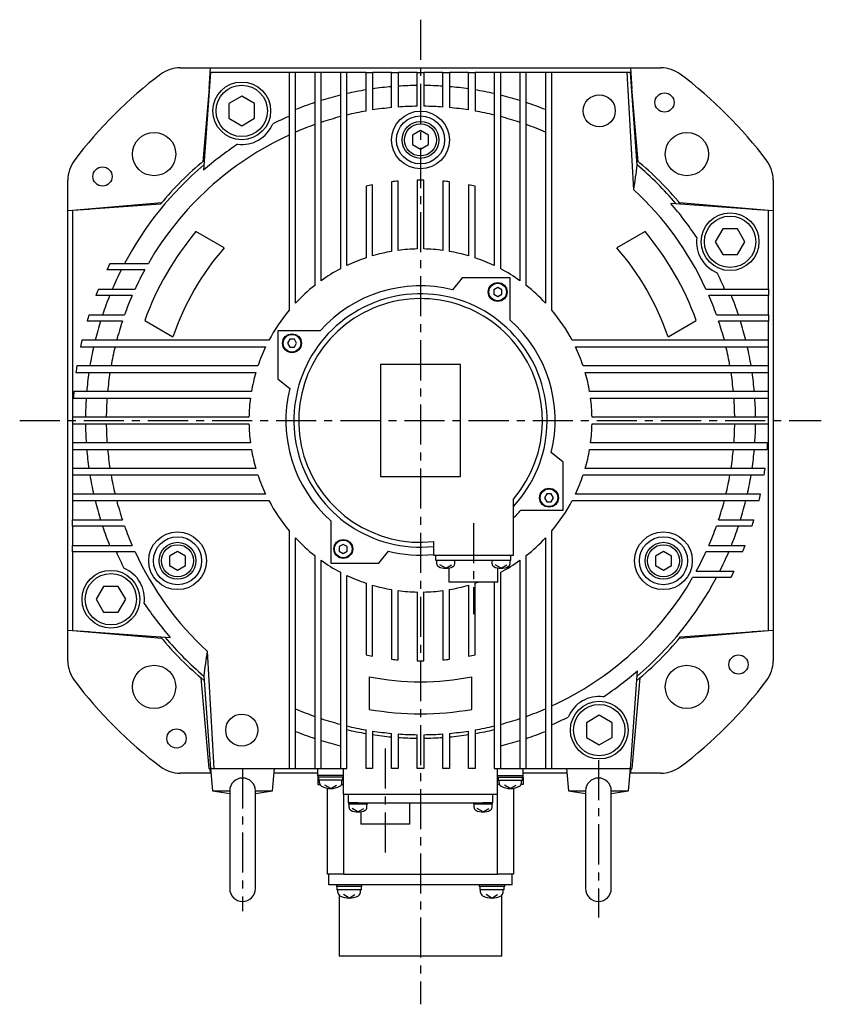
# Model space of a CAD drawing. Extents: x -717 to 1086, y -491 to 487.
# Tile 1 of 4: x -717 to -467, y -182 to 125. Entities that reach past the tile are written whole.
import ezdxf

# ---------------------------------------------------------------- set-up
doc = ezdxf.new("R2010")
doc.units = 0
doc.linetypes.add('CENTER', pattern=[2, 1.25, -0.25, 0.25, -0.25])
doc.layers.add('CENTER', color=6, linetype='CENTER')
doc.layers.add('OUTLINE', color=7, linetype='CONTINUOUS')

msp = doc.modelspace()

# ---------------------------------------------------------------- linework, layer by layer
at = {"layer": 'CENTER', "ltscale": 10}
for p, q in [((-591.59, 125), (-591.59, -182.08)), ((-716.59, 0), (-466.59, 0)), ((-575.09, -32), (-575.09, -60.4)), ((-602.59, -102.28), (-602.59, -136.12)), ((-536.09, -105.93), (-536.09, -154.99)), ((-647.09, -108.5), (-647.09, -153))]:
    msp.add_line(p, q, dxfattribs=at)
at = {"layer": 'OUTLINE'}
for p, q in [((-666.59, 110), (-657.09, 110)), ((-657.09, 108.5), (-659.52, 80.72)), ((-657.09, 108.5), (-659.32, 78.04)), ((-657.54, 103.39), (-657.09, 110)), ((-657.09, 110), (-526.09, 110)), ((-632.59, 108.5), (-657.09, 108.5)), ((-630.59, 108.5), (-632.59, 108.5)), ((-632.59, 108.5), (-632.59, 34.37)), ((-624.59, 108.5), (-630.59, 108.5)), ((-630.59, 36.62), (-630.59, 108.5)), ((-622.59, 108.5), (-624.59, 108.5)), ((-624.59, 108.5), (-624.59, 42.11)), ((-616.59, 108.5), (-622.59, 108.5)), ((-622.59, 43.6), (-622.59, 108.5)), ((-614.59, 108.5), (-616.59, 108.5)), ((-616.59, 108.5), (-616.59, 47.3)), ((-608.59, 108.5), (-614.59, 108.5)), ((-614.59, 48.3), (-614.59, 108.5)), ((-608.59, 108.5), (-606.59, 108.5)), ((-608.59, 96.51), (-608.59, 108.5)), ((-600.59, 108.5), (-606.59, 108.5)), ((-606.59, 108.5), (-606.59, 96.85)), ((-600.59, 108.5), (-598.59, 108.5)), ((-600.59, 97.59), (-600.59, 108.5)), ((-592.59, 108.5), (-598.59, 108.5)), ((-598.59, 108.5), (-598.59, 97.75)), ((-592.59, 108.5), (-590.59, 108.5)), ((-592.59, 97.99), (-592.59, 108.5)), ((-584.59, 108.5), (-590.59, 108.5)), ((-590.59, 108.5), (-590.59, 97.99)), ((-584.59, 108.5), (-582.59, 108.5)), ((-584.59, 97.75), (-584.59, 108.5)), ((-576.59, 108.5), (-582.59, 108.5)), ((-582.59, 108.5), (-582.59, 97.59)), ((-576.59, 108.5), (-574.59, 108.5)), ((-576.59, 96.85), (-576.59, 108.5)), ((-568.59, 108.5), (-574.59, 108.5)), ((-574.59, 108.5), (-574.59, 96.51)), ((-566.59, 108.5), (-568.59, 108.5)), ((-568.59, 108.5), (-568.59, 48.3)), ((-560.59, 108.5), (-566.59, 108.5)), ((-566.59, 47.3), (-566.59, 108.5)), ((-558.59, 108.5), (-560.59, 108.5)), ((-560.59, 108.5), (-560.59, 43.6)), ((-552.59, 108.5), (-558.59, 108.5)), ((-558.59, 42.11), (-558.59, 108.5)), ((-550.59, 108.5), (-552.59, 108.5)), ((-552.59, 108.5), (-552.59, 36.62)), ((-527.09, 108.5), (-550.59, 108.5)), ((-550.59, 34.37), (-550.59, 108.5)), ((-526.09, 108.5), (-527.09, 108.5)), ((-525.09, 71.98), (-527.09, 108.5)), ((-526.09, 110), (-516.59, 110)), ((-526.09, 110), (-525.65, 103.39)), ((-523.66, 80.72), (-526.09, 108.5)), ((-524.09, 81.08), (-526.09, 108.5)), ((-647.34, 101.18), (-651.34, 98.87)), ((-651.34, 98.87), (-651.34, 94.25)), ((-643.34, 98.87), (-647.34, 101.18)), ((-643.34, 94.25), (-643.34, 98.87)), ((-651.34, 94.25), (-647.34, 91.94)), ((-647.34, 91.94), (-643.34, 94.25)), ((-591.59, 90.39), (-594.09, 88.94)), ((-589.09, 88.94), (-591.59, 90.39)), ((-594.09, 88.94), (-594.09, 86.06)), ((-594.09, 86.06), (-591.59, 84.61)), ((-591.59, 84.61), (-589.09, 86.06)), ((-589.09, 86.06), (-589.09, 88.94)), ((-523.99, 79.69), (-524.09, 81.08)), ((-701.59, 65.5), (-701.59, 75)), ((-600.59, 74.46), (-600.59, 52.74)), ((-598.59, 53.04), (-598.59, 74.67)), ((-592.59, 74.99), (-592.59, 53.49)), ((-590.59, 53.49), (-590.59, 74.99)), ((-584.59, 74.67), (-584.59, 53.04)), ((-582.59, 52.74), (-582.59, 74.46)), ((-481.59, 75), (-481.59, 65.5)), ((-608.59, 73.05), (-608.59, 50.73)), ((-606.59, 51.35), (-606.59, 73.48)), ((-576.59, 73.48), (-576.59, 51.35)), ((-574.59, 50.73), (-574.59, 73.05)), ((-672.31, 67.93), (-700.09, 65.5)), ((-483.09, 65.5), (-513.55, 67.72)), ((-483.09, 65.5), (-510.87, 67.93)), ((-701.59, 65.5), (-694.98, 65.95)), ((-701.59, -65.5), (-701.59, 65.5)), ((-672.67, 67.5), (-700.09, 65.5)), ((-700.09, 65.5), (-700.09, 0)), ((-488.2, 65.95), (-481.59, 65.5)), ((-483.09, 41), (-483.09, 65.5)), ((-481.59, 65.5), (-481.59, -65.5)), ((-652.8, 53.81), (-661.61, 58.9)), ((-521.57, 58.9), (-530.39, 53.81)), ((-497.34, 59.75), (-499.65, 55.75)), ((-492.72, 59.75), (-497.34, 59.75)), ((-490.41, 55.75), (-492.72, 59.75)), ((-499.65, 55.75), (-497.34, 51.75)), ((-492.72, 51.75), (-490.41, 55.75)), ((-497.34, 51.75), (-492.72, 51.75)), ((-677.59, 47), (-689.39, 47)), ((-688.4, 49), (-676.46, 49)), ((-578.59, 44.5), (-581.6, 40.79)), ((-563.59, 44.5), (-578.59, 44.5)), ((-563.59, 31.3), (-563.59, 44.5)), ((-692.05, 41), (-680.6, 41)), ((-567.52, 41.52), (-568.77, 40.79)), ((-568.77, 40.79), (-568.77, 39.35)), ((-566.27, 40.79), (-567.52, 41.52)), ((-566.27, 39.35), (-566.27, 40.79)), ((-502.58, 41), (-483.09, 41)), ((-483.09, 41), (-483.09, 39)), ((-681.5, 39), (-692.84, 39)), ((-568.77, 39.35), (-567.52, 38.63)), ((-567.52, 38.63), (-566.27, 39.35)), ((-483.09, 39), (-501.69, 39)), ((-483.09, 33), (-483.09, 39)), ((-684.56, 31), (-695.57, 31)), ((-694.95, 33), (-683.87, 33)), ((-677.61, 31.19), (-668.8, 26.1)), ((-514.39, 26.1), (-505.57, 31.19)), ((-499.32, 33), (-483.09, 33)), ((-483.09, 31), (-498.63, 31)), ((-483.09, 33), (-483.09, 31)), ((-483.09, 25), (-483.09, 31)), ((-636.09, 28), (-636.09, 13)), ((-622.9, 28), (-636.09, 28)), ((-638.89, 25), (-697.17, 25)), ((-632.39, 25.33), (-633.11, 24.08)), ((-630.94, 25.33), (-632.39, 25.33)), ((-630.22, 24.08), (-630.94, 25.33)), ((-483.09, 25), (-544.29, 25)), ((-483.09, 23), (-483.09, 25)), ((-697.63, 23), (-639.9, 23)), ((-633.11, 24.08), (-632.39, 22.83)), ((-632.39, 22.83), (-630.94, 22.83)), ((-630.94, 22.83), (-630.22, 24.08)), ((-543.29, 23), (-483.09, 23)), ((-483.09, 17), (-483.09, 23)), ((-642.32, 17), (-698.75, 17)), ((-604.09, 17.5), (-604.09, -17.5)), ((-579.09, 17.5), (-604.09, 17.5)), ((-579.09, -17.5), (-579.09, 17.5)), ((-483.09, 17), (-540.87, 17)), ((-483.09, 15), (-483.09, 17)), ((-699.05, 15), (-642.95, 15)), ((-636.09, 13), (-632.39, 10)), ((-540.24, 15), (-483.09, 15)), ((-483.09, 9), (-483.09, 15)), ((-699.87, 7), (-644.63, 7)), ((-644.33, 9), (-699.72, 9)), ((-483.09, 9), (-538.86, 9)), ((-538.55, 7), (-483.09, 7)), ((-483.09, 7), (-483.09, 9)), ((-483.09, 1), (-483.09, 7)), ((-645.08, 1), (-700.09, 1)), ((-700.09, 0), (-700.09, -1)), ((-483.09, 1), (-538.1, 1)), ((-483.09, 0), (-483.09, 1)), ((-483.09, -65.5), (-483.09, 0)), ((-700.09, -1), (-700.09, -7)), ((-700.09, -1), (-645.08, -1)), ((-538.1, -1), (-483.1, -1)), ((-644.63, -7), (-700.09, -7)), ((-700.09, -7), (-700.09, -9)), ((-700.09, -9), (-700.09, -15)), ((-700.09, -9), (-644.33, -9)), ((-538.86, -9), (-483.47, -9)), ((-483.32, -7), (-538.55, -7)), ((-547.09, -13), (-550.8, -10)), ((-642.95, -15), (-700.09, -15)), ((-700.09, -15), (-700.09, -17)), ((-547.09, -28), (-547.09, -13)), ((-484.14, -15), (-540.24, -15)), ((-700.09, -17), (-700.09, -23)), ((-700.09, -17), (-642.32, -17)), ((-604.09, -17.5), (-579.09, -17.5)), ((-540.87, -17), (-484.43, -17)), ((-639.9, -23), (-700.09, -23)), ((-700.09, -23), (-700.09, -25)), ((-562.59, -42), (-562.59, -24.56)), ((-552.24, -22.83), (-552.96, -24.08)), ((-552.96, -24.08), (-552.24, -25.33)), ((-550.8, -22.83), (-552.24, -22.83)), ((-550.08, -24.08), (-550.8, -22.83)), ((-550.8, -25.33), (-550.08, -24.08)), ((-485.56, -23), (-543.29, -23)), ((-700.09, -25), (-700.09, -31)), ((-700.09, -25), (-638.89, -25)), ((-552.24, -25.33), (-550.8, -25.33)), ((-544.29, -25), (-486.01, -25)), ((-560.29, -28), (-547.09, -28)), ((-700.09, -33), (-700.09, -31)), ((-700.09, -31), (-684.56, -31)), ((-700.09, -33), (-700.09, -39)), ((-683.87, -33), (-700.09, -33)), ((-619.59, -31.3), (-619.59, -44.5)), ((-488.23, -33), (-499.32, -33)), ((-498.63, -31), (-487.62, -31)), ((-632.59, -34.37), (-632.59, -108.5)), ((-630.59, -108.5), (-630.59, -36.62)), ((-552.59, -36.62), (-552.59, -108.5)), ((-550.59, -108.5), (-550.59, -34.37)), ((-700.09, -41), (-700.09, -39)), ((-700.09, -39), (-681.5, -39)), ((-615.67, -38.63), (-616.92, -39.35)), ((-616.92, -39.35), (-616.92, -40.79)), ((-614.42, -39.35), (-615.67, -38.63)), ((-614.42, -40.79), (-614.42, -39.35)), ((-587.59, -37.79), (-587.59, -42)), ((-501.69, -39), (-490.34, -39)), ((-700.09, -41), (-700.09, -65.5)), ((-680.6, -41), (-700.09, -41)), ((-667.37, -40.86), (-669.87, -42.31)), ((-669.87, -42.31), (-669.87, -45.19)), ((-664.87, -42.31), (-667.37, -40.86)), ((-664.87, -45.19), (-664.87, -42.31)), ((-624.59, -42.11), (-624.59, -108.5)), ((-616.92, -40.79), (-615.67, -41.52)), ((-615.67, -41.52), (-614.42, -40.79)), ((-604.59, -44.5), (-601.59, -40.79)), ((-587.59, -42), (-562.59, -42)), ((-586.79, -43.7), (-586.79, -42)), ((-563.39, -43.7), (-563.39, -42)), ((-558.59, -108.5), (-558.59, -42.11)), ((-515.82, -40.86), (-518.32, -42.31)), ((-518.32, -42.31), (-518.32, -45.19)), ((-513.32, -42.31), (-515.82, -40.86)), ((-513.32, -45.19), (-513.32, -42.31)), ((-491.14, -41), (-502.58, -41)), ((-669.87, -45.19), (-667.37, -46.64)), ((-667.37, -46.64), (-664.87, -45.19)), ((-622.59, -108.5), (-622.59, -43.6)), ((-619.59, -44.5), (-604.59, -44.5)), ((-583.59, -43.7), (-586.79, -43.7)), ((-586.52, -44.67), (-586.52, -43.7)), ((-583.72, -46.1), (-585.52, -45.02)), ((-583.72, -46.1), (-581.92, -45.02)), ((-566.59, -43.7), (-583.59, -43.7)), ((-582.74, -46), (-582.74, -50.4)), ((-580.92, -44.67), (-580.92, -43.7)), ((-569.26, -44.67), (-569.26, -43.7)), ((-566.46, -46.1), (-568.26, -45.02)), ((-567.44, -50.4), (-567.44, -46)), ((-563.39, -43.7), (-566.59, -43.7)), ((-566.46, -46.1), (-564.66, -45.02)), ((-563.66, -44.67), (-563.66, -43.7)), ((-560.59, -43.6), (-560.59, -108.5)), ((-518.32, -45.19), (-515.82, -46.64)), ((-515.82, -46.64), (-513.32, -45.19)), ((-616.59, -47.3), (-616.59, -108.5)), ((-614.59, -108.5), (-614.59, -48.3)), ((-566.59, -108.5), (-566.59, -47.3)), ((-494.79, -49), (-506.72, -49)), ((-505.6, -47), (-493.8, -47)), ((-690.46, -51.75), (-692.77, -55.75)), ((-685.85, -51.75), (-690.46, -51.75)), ((-683.54, -55.75), (-685.85, -51.75)), ((-608.59, -50.73), (-608.59, -73.05)), ((-606.59, -73.48), (-606.59, -51.35)), ((-575.09, -50.4), (-582.74, -50.4)), ((-576.59, -51.35), (-576.59, -73.48)), ((-567.44, -50.4), (-575.09, -50.4)), ((-574.59, -73.05), (-574.59, -50.73)), ((-568.59, -50.4), (-568.59, -108.5)), ((-600.59, -52.74), (-600.59, -74.46)), ((-598.59, -74.67), (-598.59, -53.04)), ((-592.59, -53.49), (-592.59, -74.99)), ((-590.59, -74.99), (-590.59, -53.49)), ((-584.59, -53.04), (-584.59, -74.67)), ((-582.59, -74.46), (-582.59, -52.74)), ((-692.77, -55.75), (-690.46, -59.75)), ((-685.85, -59.75), (-683.54, -55.75)), ((-690.46, -59.75), (-685.85, -59.75)), ((-701.59, -75), (-701.59, -65.5)), ((-694.98, -65.95), (-701.59, -65.5)), ((-700.09, -65.5), (-672.31, -67.93)), ((-700.09, -65.5), (-669.63, -67.72)), ((-510.87, -67.93), (-483.09, -65.5)), ((-510.51, -67.5), (-483.09, -65.5)), ((-481.59, -65.5), (-488.2, -65.95)), ((-481.59, -65.5), (-481.59, -75)), ((-658.09, -71.98), (-656.09, -108.5)), ((-659.19, -79.69), (-659.09, -81.08)), ((-526.09, -108.5), (-523.87, -78.04)), ((-660.06, -80.26), (-657.59, -108.5)), ((-659.09, -81.08), (-657.09, -108.5)), ((-607.59, -79.91), (-607.59, -90.09)), ((-575.59, -90.09), (-575.59, -79.91)), ((-525.59, -108.5), (-523.12, -80.26)), ((-535.84, -91.94), (-539.84, -94.25)), ((-531.84, -94.25), (-535.84, -91.94)), ((-539.84, -94.25), (-539.84, -98.87)), ((-531.84, -98.87), (-531.84, -94.25)), ((-608.59, -108.5), (-608.59, -96.51)), ((-606.59, -96.85), (-606.59, -108.5)), ((-600.59, -108.5), (-600.59, -97.59)), ((-598.59, -97.75), (-598.59, -108.5)), ((-592.59, -108.5), (-592.59, -97.99)), ((-590.59, -97.99), (-590.59, -108.5)), ((-584.59, -108.5), (-584.59, -97.75)), ((-582.59, -97.59), (-582.59, -108.5)), ((-576.59, -108.5), (-576.59, -96.85)), ((-574.59, -96.51), (-574.59, -108.5)), ((-539.84, -98.87), (-535.84, -101.18)), ((-535.84, -101.18), (-531.84, -98.87)), ((-657.09, -110), (-666.59, -110)), ((-657.59, -108.5), (-657.09, -108.5)), ((-657.09, -110), (-657.19, -108.5)), ((-657.09, -108.5), (-656.09, -108.5)), ((-657.09, -108.5), (-656.48, -115.5)), ((-656.96, -110), (-657.09, -110)), ((-656.09, -108.5), (-632.59, -108.5)), ((-637.71, -115.5), (-637.09, -108.5)), ((-623.59, -110), (-637.22, -110)), ((-632.59, -108.5), (-630.59, -108.5)), ((-630.59, -108.5), (-624.59, -108.5)), ((-624.59, -108.5), (-622.59, -108.5)), ((-623.59, -110.7), (-623.59, -108.5)), ((-622.59, -108.5), (-616.59, -108.5)), ((-616.59, -108.5), (-614.59, -108.5)), ((-615.59, -116.5), (-615.59, -108.5)), ((-606.59, -108.5), (-608.59, -108.5)), ((-598.59, -108.5), (-600.59, -108.5)), ((-590.59, -108.5), (-592.59, -108.5)), ((-582.59, -108.5), (-584.59, -108.5)), ((-574.59, -108.5), (-576.59, -108.5)), ((-568.59, -108.5), (-566.59, -108.5)), ((-567.59, -116.5), (-567.59, -108.5)), ((-566.59, -108.5), (-560.59, -108.5)), ((-560.59, -108.5), (-558.59, -108.5)), ((-559.59, -110.7), (-559.59, -108.5)), ((-545.96, -110), (-559.59, -110)), ((-558.59, -108.5), (-552.59, -108.5)), ((-552.59, -108.5), (-550.59, -108.5)), ((-550.59, -108.5), (-526.09, -108.5)), ((-546.09, -108.5), (-545.48, -115.5)), ((-526.71, -115.5), (-526.09, -108.5)), ((-526.09, -110), (-526.22, -110)), ((-525.99, -108.5), (-526.09, -110)), ((-526.09, -108.5), (-525.59, -108.5)), ((-516.59, -110), (-526.09, -110)), ((-619.59, -110.7), (-623.59, -110.7)), ((-623.59, -110.7), (-623.59, -111.2)), ((-623.59, -111.2), (-623.59, -113.5)), ((-615.59, -111.2), (-623.59, -111.2)), ((-623.59, -113.5), (-622.99, -113.5)), ((-623.39, -111.2), (-623.39, -112.2)), ((-615.79, -112.2), (-623.39, -112.2)), ((-623.09, -113.01), (-623.09, -112.2)), ((-615.59, -110.7), (-619.59, -110.7)), ((-616.2, -113.5), (-615.59, -113.5)), ((-616.09, -113.01), (-616.09, -112.2)), ((-615.79, -112.2), (-615.79, -111.2)), ((-567.59, -110.7), (-563.59, -110.7)), ((-567.59, -111.2), (-559.59, -111.2)), ((-566.99, -113.5), (-567.59, -113.5)), ((-567.39, -111.2), (-567.39, -112.2)), ((-567.39, -112.2), (-559.79, -112.2)), ((-567.09, -113.01), (-567.09, -112.2)), ((-563.59, -110.7), (-559.59, -110.7)), ((-559.59, -113.5), (-560.2, -113.5)), ((-560.09, -113.01), (-560.09, -112.2)), ((-559.79, -112.2), (-559.79, -111.2)), ((-559.59, -111.2), (-559.59, -110.7)), ((-559.59, -111.2), (-559.59, -113.5)), ((-656.48, -115.5), (-651.09, -115.5)), ((-656.48, -115.5), (-651.09, -116.36)), ((-651.09, -115.38), (-651.09, -146)), ((-643.1, -115.5), (-637.71, -115.5)), ((-643.09, -146), (-643.09, -115.38)), ((-643.09, -116.36), (-637.71, -115.5)), ((-619.59, -114.8), (-621.39, -113.72)), ((-620.59, -141.5), (-620.59, -114.72)), ((-619.59, -114.8), (-617.79, -113.72)), ((-615.59, -116.5), (-615.59, -141.5)), ((-615.59, -116.5), (-567.59, -116.5)), ((-614.09, -119.2), (-614.09, -116.5)), ((-569.09, -116.5), (-569.09, -119.2)), ((-567.59, -141.5), (-567.59, -116.5)), ((-563.59, -114.8), (-565.39, -113.72)), ((-563.59, -114.8), (-561.79, -113.72)), ((-562.59, -114.72), (-562.59, -141.5)), ((-545.48, -115.5), (-540.09, -115.5)), ((-545.48, -115.5), (-540.09, -116.36)), ((-540.09, -115.5), (-540.09, -146)), ((-532.09, -115.5), (-526.71, -115.5)), ((-532.09, -116.36), (-526.71, -115.5)), ((-532.09, -146), (-532.09, -115.5)), ((-611.02, -119.2), (-614.09, -119.2)), ((-614.09, -119.2), (-614.09, -119.7)), ((-611.09, -119.7), (-614.09, -119.7)), ((-613.89, -120.67), (-613.89, -119.7)), ((-608.09, -119.7), (-611.09, -119.7)), ((-611.02, -119.2), (-572.16, -119.2)), ((-608.29, -120.67), (-608.29, -119.7)), ((-608.09, -119.7), (-608.09, -119.2)), ((-594.94, -125.9), (-594.94, -119.2)), ((-575.09, -119.2), (-575.09, -119.7)), ((-572.09, -119.7), (-575.09, -119.7)), ((-574.89, -120.67), (-574.89, -119.7)), ((-569.09, -119.2), (-572.16, -119.2)), ((-569.09, -119.7), (-572.09, -119.7)), ((-569.29, -120.67), (-569.29, -119.7)), ((-569.09, -119.7), (-569.09, -119.2)), ((-611.09, -122.1), (-612.89, -121.02)), ((-611.09, -122.1), (-609.29, -121.02)), ((-610.24, -122.03), (-610.24, -125.9)), ((-572.09, -122.1), (-573.89, -121.02)), ((-572.09, -122.1), (-570.29, -121.02)), ((-602.59, -125.9), (-610.24, -125.9)), ((-594.94, -125.9), (-602.59, -125.9)), ((-615.59, -141.5), (-620.59, -141.5)), ((-620.19, -144.85), (-620.19, -141.5)), ((-615.59, -141.5), (-567.59, -141.5)), ((-562.59, -141.5), (-567.59, -141.5)), ((-562.99, -144.85), (-562.99, -141.5)), ((-612.19, -144.85), (-620.19, -144.85)), ((-617.84, -144.85), (-617.84, -145.35)), ((-609.84, -145.35), (-617.84, -145.35)), ((-617.64, -145.35), (-617.64, -146.35)), ((-610.04, -146.35), (-617.64, -146.35)), ((-617.34, -147.16), (-617.34, -146.35)), ((-570.99, -144.85), (-612.19, -144.85)), ((-610.34, -147.16), (-610.34, -146.35)), ((-610.04, -146.35), (-610.04, -145.35)), ((-609.84, -145.35), (-609.84, -144.85)), ((-573.34, -144.85), (-573.34, -145.35)), ((-569.34, -145.35), (-573.34, -145.35)), ((-573.14, -145.35), (-573.14, -146.35)), ((-569.34, -146.35), (-573.14, -146.35)), ((-572.84, -147.16), (-572.84, -146.35)), ((-562.99, -144.85), (-570.99, -144.85)), ((-565.34, -145.35), (-569.34, -145.35)), ((-565.54, -146.35), (-569.34, -146.35)), ((-565.84, -147.16), (-565.84, -146.35)), ((-565.54, -146.35), (-565.54, -145.35)), ((-565.34, -145.35), (-565.34, -144.85)), ((-616.99, -148.01), (-616.99, -167.08)), ((-613.84, -148.95), (-615.64, -147.87)), ((-613.84, -148.95), (-612.04, -147.87)), ((-569.34, -148.95), (-571.14, -147.87)), ((-569.34, -148.95), (-567.54, -147.87)), ((-566.19, -167.08), (-566.19, -148.01)), ((-591.59, -167.08), (-616.99, -167.08)), ((-566.19, -167.08), (-591.59, -167.08))]:
    msp.add_line(p, q, dxfattribs=at)
for centre, radius in [((-647.34, 96.56), 9), ((-647.34, 96.56), 8), ((-535.84, 96.56), 5), ((-515.5, 99.17), 3), ((-591.59, 87.5), 9), ((-591.59, 87.5), 7.5), ((-591.59, 87.5), 5.75), ((-591.59, 87.5), 5), ((-674.68, 83.09), 6.75), ((-508.51, 83.09), 6.75), ((-690.76, 76.1), 3), ((-495.03, 55.75), 9), ((-495.03, 55.75), 8), ((-567.52, 40.07), 2.95), ((-567.52, 40.07), 2.75), ((-631.67, 24.08), 2.95), ((-631.67, 24.08), 2.75), ((-551.52, -24.08), 2.95), ((-551.52, -24.08), 2.75), ((-667.37, -43.75), 9), ((-667.37, -43.75), 7.5), ((-515.82, -43.75), 9), ((-515.82, -43.75), 7.5), ((-667.37, -43.75), 5.75), ((-667.37, -43.75), 5), ((-615.67, -40.07), 2.95), ((-615.67, -40.07), 2.75), ((-515.82, -43.75), 5.75), ((-515.82, -43.75), 5), ((-688.16, -55.75), 9), ((-688.16, -55.75), 8), ((-492.42, -76.1), 3), ((-674.68, -83.09), 6.75), ((-508.51, -83.09), 6.75), ((-535.84, -96.56), 9), ((-535.84, -96.56), 8), ((-647.34, -96.56), 5), ((-667.69, -99.17), 3)]:
    msp.add_circle(centre, radius, dxfattribs=at)
for centre, radius, start, end in [((-591.59, 0), 135, 126.8699, 143.1301), ((-666.59, 100), 10, 90, 126.8699), ((-516.59, 100), 10, 53.1301, 90), ((-591.59, 0), 135, 36.8699, 53.1301), ((-591.59, 0), 104.5, 90.5483, 93.8409), ((-591.59, 0), 104.5, 86.1591, 89.4517), ((-591.59, 0), 104.5, 103.8414, 107.2565), ((-591.59, 0), 104.5, 99.3625, 102.7147), ((-591.59, 0), 104.5, 94.9407, 98.2528), ((-591.59, 0), 104.5, 81.7472, 85.0593), ((-591.59, 0), 104.5, 77.2853, 80.6375), ((-591.59, 0), 104.5, 72.7435, 76.1586), ((-591.59, 0), 104.5, 108.4085, 111.9135), ((-591.59, 0), 104.5, 68.0865, 71.5915), ((-591.59, 0), 98, 99.9896, 103.5736), ((-591.59, 0), 98, 95.2693, 98.8044), ((-591.59, 0), 98, 90.5847, 94.096), ((-591.59, 0), 98, 85.904, 89.4153), ((-591.59, 0), 98, 81.1956, 84.7307), ((-591.59, 0), 98, 76.4264, 80.0104), ((-647.33, 96.54), 10.48, 262.7528, 337.2472), ((-591.59, 0), 103.33, 113.3784, 116.4813), ((-591.59, 0), 98, 109.6781, 113.4507), ((-591.59, 0), 98, 104.7796, 108.4409), ((-591.59, 0), 98, 71.5591, 75.2204), ((-591.59, 0), 98, 66.5493, 70.3219), ((-591.59, 0), 98, 114.7316, 150), ((-591.59, 0), 103.33, 123.5187, 130.9514), ((-691.59, 75), 10, 143.1301, 180), ((-591.59, 0), 105.5, 129.7777, 140.2223), ((-591.59, 0), 105.5, 39.7777, 50.2223), ((-491.59, 75), 10, 0, 36.8699), ((-591.59, 0), 104.5, 130.3086, 152.0371), ((-700.44, 100.99), 177.73, 350.6089, 353.118), ((-591.59, 0), 104.5, 40.3086, 49.6914), ((-591.59, 0), 75, 95.3554, 96.8921), ((-591.59, 0), 75, 89.236, 90.764), ((-591.59, 0), 75, 83.1079, 84.6446), ((-591.59, 0), 75, 101.537, 103.1009), ((-591.59, 0), 75, 76.8991, 78.463), ((-591.59, 0), 98, 24.7316, 47.2679), ((-591.59, 0), 103.33, 33.5187, 40.9514), ((-591.59, 0), 91.5, 139.9293, 160.0707), ((-591.59, 0), 91.5, 19.9293, 40.0707), ((-495.06, 55.74), 10.48, 172.7528, 247.2472), ((-591.59, 0), 81.5, 138.6782, 161.3218), ((-591.59, 0), 53.5, 99.6846, 106.2825), ((-591.59, 0), 53.5, 91.071, 97.5182), ((-591.59, 0), 53.5, 82.4818, 88.929), ((-591.59, 0), 53.5, 73.7175, 80.3154), ((-591.59, 0), 81.5, 18.6782, 41.3218), ((-591.59, 0), 53.5, 108.5273, 115.4616), ((-591.59, 0), 53.5, 64.5384, 71.4727), ((-591.59, 0), 108.5, 153.1528, 154.3305), ((-591.59, 0), 104.5, 153.2717, 156.8995), ((-591.59, 0), 98, 151.3413, 155.2684), ((-591.59, 0), 53.5, 117.8585, 125.4111), ((-591.59, 0), 53.5, 54.5889, 62.1415), ((-591.59, 0), 103.33, 23.3784, 26.4813), ((-591.59, 0), 108.5, 157.7976, 158.9338), ((-591.59, 0), 53.5, 128.0845, 136.8003), ((-591.59, 0), 42, 76.2288, 138.1897), ((-591.59, 0), 53.5, 43.1997, 51.9155), ((-591.59, 0), 104.5, 158.0865, 161.5915), ((-591.59, 0), 98, 156.5493, 160.3219), ((-591.59, 0), 39.5, 317.2377, 275.8121), ((-591.59, 0), 38, 319.7434, 276.0423), ((-591.59, 0), 98, 19.6781, 23.4507), ((-591.59, 0), 104.5, 18.4085, 21.9135), ((-591.59, 0), 53.5, 140.0277, 152.1415), ((-591.59, 0), 53.5, 27.8585, 39.9723), ((-591.59, 0), 108.5, 162.2931, 163.3985), ((-591.59, 0), 104.5, 162.7435, 166.1586), ((-591.59, 0), 98, 161.5591, 165.2204), ((-591.59, 0), 42, 346.2288, 48.1897), ((-591.59, 0), 98, 14.7796, 18.4409), ((-591.59, 0), 104.5, 13.8414, 17.2565), ((-591.59, 0), 108.5, 166.6785, 167.7615), ((-591.59, 0), 104.5, 167.2853, 170.6375), ((-591.59, 0), 98, 166.4264, 170.0104), ((-591.59, 0), 53.5, 154.5384, 161.4727), ((-591.59, 0), 53.5, 18.5273, 25.4616), ((-591.59, 0), 98, 9.9896, 13.5736), ((-591.59, 0), 104.5, 9.3625, 12.7147), ((-591.59, 0), 108.5, 170.9856, 172.0535), ((-591.59, 0), 104.5, 171.7472, 175.0593), ((-591.59, 0), 98, 171.1956, 174.7307), ((-591.59, 0), 53.5, 163.7175, 170.3154), ((-591.59, 0), 53.5, 9.6846, 16.2825), ((-591.59, 0), 98, 5.2693, 8.8044), ((-591.59, 0), 104.5, 4.9407, 8.2528), ((-591.59, 0), 42, 166.2288, 228.1897), ((-591.59, 0), 108.5, 175.2419, 176.3009), ((-591.59, 0), 104.5, 176.1591, 179.4517), ((-591.59, 0), 98, 175.904, 179.4153), ((-591.59, 0), 53.5, 172.4818, 178.929), ((-591.59, 0), 53.5, 1.071, 7.5182), ((-591.59, 0), 98, 0.5847, 4.096), ((-591.59, 0), 104.5, 0.5483, 3.8409), ((-591.59, 0), 108.5, 179.4719, 180), ((-591.59, 0), 108.5, 359.4719, 0), ((-591.59, 0), 104.5, 180.5483, 183.8409), ((-591.59, 0), 98, 180.5847, 184.096), ((-591.59, 0), 53.5, 181.071, 187.5182), ((-591.59, 0), 53.5, 352.4818, 358.929), ((-591.59, 0), 98, 355.904, 359.4153), ((-591.59, 0), 104.5, 356.1591, 359.4517), ((-591.59, 0), 104.5, 184.9407, 188.2528), ((-591.59, 0), 98, 185.2693, 188.8044), ((-591.59, 0), 53.5, 189.6846, 196.2825), ((-591.59, 0), 53.5, 343.7175, 350.3154), ((-591.59, 0), 98, 351.1956, 354.7307), ((-591.59, 0), 104.5, 351.7472, 355.0593), ((-591.59, 0), 108.5, 355.2419, 356.3009), ((-591.59, 0), 108.5, 350.9856, 352.0535), ((-591.59, 0), 104.5, 189.3625, 192.7147), ((-591.59, 0), 98, 189.9896, 193.5736), ((-591.59, 0), 53.5, 198.5273, 205.4616), ((-591.59, 0), 53.5, 334.5384, 341.4727), ((-591.59, 0), 98, 346.4264, 350.0104), ((-591.59, 0), 104.5, 347.2853, 350.6375), ((-591.59, 0), 108.5, 346.6785, 347.7615), ((-591.59, 0), 104.5, 193.8414, 197.2565), ((-591.59, 0), 98, 194.7796, 198.4409), ((-591.59, 0), 53.5, 207.8585, 219.9723), ((-591.59, 0), 53.5, 320.0277, 332.1415), ((-591.59, 0), 98, 341.5591, 345.2204), ((-591.59, 0), 104.5, 342.7435, 346.1586), ((-591.59, 0), 42, 313.6678, 318.1897), ((-591.59, 0), 104.5, 198.4085, 201.9135), ((-591.59, 0), 98, 199.6781, 203.4507), ((-591.59, 0), 98, 336.5493, 340.3219), ((-591.59, 0), 104.5, 338.0865, 341.5915), ((-591.59, 0), 108.5, 342.2931, 343.3985), ((-591.59, 0), 53.5, 223.1997, 231.9155), ((-591.59, 0), 53.5, 308.0845, 316.8003), ((-591.59, 0), 108.5, 337.7976, 338.9338), ((-591.59, 0), 103.33, 203.3784, 206.4813), ((-591.59, 0), 98, 204.7316, 227.2679), ((-591.59, 0), 42, 256.2288, 275.465), ((-591.59, 0), 98, 331.3413, 335.2684), ((-591.59, 0), 104.5, 333.2717, 336.8995), ((-591.59, 0), 53.5, 234.5889, 242.1415), ((-585.52, -44.67), 1, 180, 243.2563), ((-583.72, -41.1), 5, 243.2563, 296.7437), ((-581.92, -44.67), 1, 296.7437, 0), ((-568.26, -44.67), 1, 180, 243.2563), ((-566.46, -41.1), 5, 243.2563, 296.7437), ((-591.59, 0), 53.5, 297.8585, 305.4111), ((-564.66, -44.67), 1, 296.7437, 0), ((-688.13, -55.74), 10.48, 352.7528, 67.2472), ((-591.59, 0), 53.5, 244.5384, 251.4727), ((-591.59, 0), 98, 294.7316, 330), ((-591.59, 0), 104.5, 310.3086, 332.0371), ((-591.59, 0), 108.5, 333.1528, 334.3305), ((-591.59, 0), 53.5, 253.7175, 260.3154), ((-591.59, 0), 53.5, 279.6846, 286.2825), ((-591.59, 0), 53.5, 288.5273, 289.6002), ((-591.59, 0), 53.5, 262.4818, 268.929), ((-591.59, 0), 53.5, 271.071, 277.5182), ((-591.59, 0), 103.33, 213.5187, 220.9514), ((-591.59, 0), 105.5, 219.7777, 230.2223), ((-591.59, 0), 105.5, 309.7777, 320.2223), ((-591.59, 0), 104.5, 220.3086, 229.6914), ((-482.74, -100.99), 177.73, 170.6089, 173.118), ((-591.59, 0), 75, 256.8991, 258.463), ((-591.59, 0), 75, 281.537, 283.1009), ((-691.59, -75), 10, 180, 216.8699), ((-591.59, 0), 75, 263.1079, 264.6446), ((-591.59, 0), 75, 269.236, 270.764), ((-591.59, 0), 75, 275.3554, 276.8921), ((-491.59, -75), 10, 323.1301, 0), ((-591.59, 0), 103.33, 303.5187, 310.9514), ((-591.59, 0), 135, 216.8699, 233.1301), ((-591.59, 0), 81.5, 258.6782, 281.3218), ((-591.59, 0), 135, 306.8699, 323.1301), ((-535.86, -96.54), 10.48, 82.7528, 157.2472), ((-591.59, 0), 98, 246.5493, 250.3219), ((-591.59, 0), 91.5, 259.9293, 280.0707), ((-591.59, 0), 98, 289.6781, 293.4507), ((-591.59, 0), 98, 251.5591, 255.2204), ((-591.59, 0), 98, 284.7796, 288.4409), ((-591.59, 0), 103.33, 293.3784, 296.4813), ((-591.59, 0), 104.5, 248.0865, 251.5915), ((-591.59, 0), 98, 256.4264, 260.0104), ((-591.59, 0), 99.1, 256.58, 260.1224), ((-591.59, 0), 98, 261.1956, 264.7307), ((-591.59, 0), 99.1, 261.2942, 264.7894), ((-591.59, 0), 98, 265.904, 269.4153), ((-591.59, 0), 98, 270.5847, 274.096), ((-591.59, 0), 98, 275.2693, 278.8044), ((-591.59, 0), 99.1, 275.2106, 278.7058), ((-591.59, 0), 98, 279.9896, 283.5736), ((-591.59, 0), 99.1, 279.8776, 283.42), ((-591.59, 0), 104.5, 288.4085, 291.9135), ((-591.59, 0), 104.5, 252.7435, 256.1586), ((-591.59, 0), 99.1, 265.9495, 269.4218), ((-591.59, 0), 99.1, 270.5782, 274.0505), ((-591.59, 0), 104.5, 283.8414, 287.2565), ((-666.59, -100), 10, 233.1301, 270), ((-516.59, -100), 10, 270, 306.8699), ((-647.09, -115.5), 4, 0, 180), ((-621.89, -113.01), 1.2, 180, 241.369), ((-617.29, -113.01), 1.2, 298.631, 0), ((-565.89, -113.01), 1.2, 180, 241.369), ((-561.29, -113.01), 1.2, 298.631, 0), ((-536.09, -115.5), 4, 0, 180), ((-619.59, -108.8), 6, 241.369, 298.631), ((-563.59, -108.8), 6, 241.369, 298.631), ((-612.89, -120.67), 1, 180, 243.2563), ((-611.09, -117.1), 5, 243.2563, 296.7437), ((-609.29, -120.67), 1, 296.7437, 0), ((-573.89, -120.67), 1, 180, 243.2563), ((-572.09, -117.1), 5, 243.2563, 296.7437), ((-570.29, -120.67), 1, 296.7437, 0), ((-647.09, -146), 4, 180, 0), ((-616.14, -147.16), 1.2, 180, 241.369), ((-611.54, -147.16), 1.2, 298.631, 0), ((-571.64, -147.16), 1.2, 180, 241.369), ((-567.04, -147.16), 1.2, 298.631, 0), ((-536.09, -146), 4, 180, 0), ((-613.84, -142.95), 6, 241.369, 298.631), ((-569.34, -142.95), 6, 241.369, 298.631)]:
    msp.add_arc(centre, radius, start, end, dxfattribs=at)

doc.saveas('drawing.dxf')
